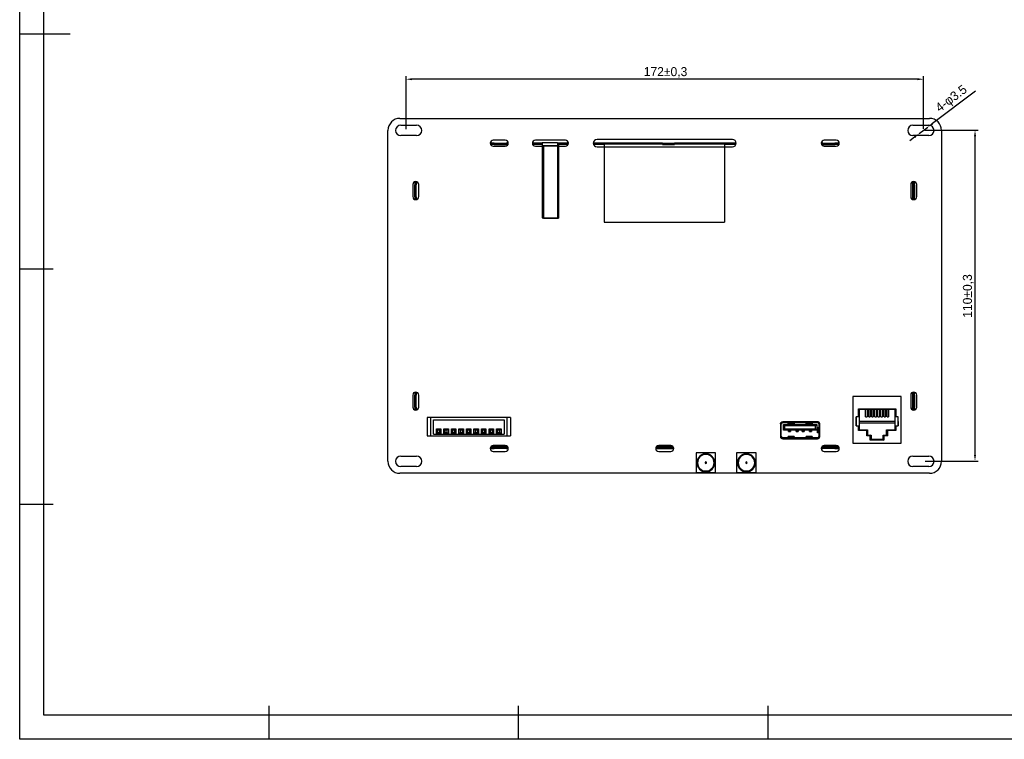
# Model space of a CAD drawing. Header units: millimetres. Extents: x -5723 to 345, y 512 to 4955.
# Tile 2 of 30: x -5074 to -4747, y 4486 to 4726. Entities that reach past the tile are written whole.
import ezdxf

# ---------------------------------------------------------------- set-up
doc = ezdxf.new("R2010")
doc.units = ezdxf.units.MM
doc.header["$LTSCALE"] = 5
doc.header["$PDSIZE"] = -1
doc.layers.add('HMI-D4', color=250, linetype='Continuous')
doc.dimstyles.new('ISO-25', dxfattribs={"dimtxt": 2.5, "dimasz": 2.5, "dimexe": 1.25, "dimexo": 0.625, "dimtad": 1, "dimtxsty": 'Standard', "dimcen": 2.5, "dimadec": 0, "dimazin": 0, "dimtfac": 1, "dimtmove": 0, "dimatfit": 3, "dimfxl": 1, "dimarcsym": 0})

# ---------------------------------------------------------------- blocks, each defined once
blk = doc.blocks.new('*D830')
at = {"color": 0, "lineweight": -2}
for p, q in [((-4946.05, 4689.1), (-4946.05, 4706.71)), ((-4774.05, 4689.2), (-4774.05, 4706.71)), ((-4776.05, 4705.71), (-4944.05, 4705.71))]:
    blk.add_line(p, q, dxfattribs=at)
at = {"color": 0}
for points in [[(-4944.05, 4706.05), (-4944.05, 4705.38), (-4946.05, 4705.71)], [(-4776.05, 4706.05), (-4776.05, 4705.38), (-4774.05, 4705.71)]]:
    blk.add_solid(points, dxfattribs=at)
at = {"layer": 'Defpoints', "color": 0}
for p in [(-4946.05, 4705.71), (-4946.05, 4688.6), (-4774.05, 4688.7)]:
    blk.add_point(p, dxfattribs=at)
at = {"color": 0, "insert": (-4859.79, 4707.96), "char_height": 3, "attachment_point": 5}
blk.add_mtext('172±0,3', dxfattribs=at)
blk = doc.blocks.new('*D831')
at = {"color": 0, "lineweight": -2}
for p, q in [((-4773.56, 4688.77), (-4755.93, 4688.77)), ((-4756.93, 4580.78), (-4756.93, 4686.77)), ((-4773.55, 4578.78), (-4755.93, 4578.78))]:
    blk.add_line(p, q, dxfattribs=at)
at = {"color": 0}
for points in [[(-4757.26, 4686.77), (-4756.59, 4686.77), (-4756.93, 4688.77)], [(-4757.26, 4580.78), (-4756.59, 4580.78), (-4756.93, 4578.78)]]:
    blk.add_solid(points, dxfattribs=at)
at = {"layer": 'Defpoints', "color": 0}
for p in [(-4774.06, 4688.77), (-4756.93, 4688.77), (-4774.05, 4578.78)]:
    blk.add_point(p, dxfattribs=at)
at = {"color": 0, "insert": (-4759.18, 4633.65), "char_height": 3, "attachment_point": 5, "rotation": 90}
blk.add_mtext('110±0,3', dxfattribs=at)
blk = doc.blocks.new('*D832')
at = {"color": 0, "lineweight": -2}
for p, q in [((-4756.72, 4701.78), (-4771.06, 4690.96)), ((-4775.45, 4687.65), (-4772.66, 4689.76)), ((-4777.05, 4686.44), (-4778.64, 4685.24))]:
    blk.add_line(p, q, dxfattribs=at)
at = {"color": 0}
for points in [[(-4771.26, 4691.23), (-4770.86, 4690.69), (-4772.66, 4689.76)], [(-4777.25, 4686.71), (-4776.85, 4686.18), (-4775.45, 4687.65)]]:
    blk.add_solid(points, dxfattribs=at)
at = {"layer": 'Defpoints', "color": 0}
for p in [(-4775.45, 4687.65), (-4772.66, 4689.76)]:
    blk.add_point(p, dxfattribs=at)
at = {"color": 0, "insert": (-4764.62, 4699), "char_height": 3, "attachment_point": 5, "rotation": 37.0312}
blk.add_mtext('4-φ3.5', dxfattribs=at)

msp = doc.modelspace()

# ---------------------------------------------------------------- linework, layer by layer
at = {"color": 7, "linetype": 'Continuous', "lineweight": 25}
for p, q in [((-4948.053, 4692.7), (-4772.053, 4692.7)), ((-4947.803, 4690.45), (-4942.553, 4690.45)), ((-4777.553, 4690.45), (-4772.303, 4690.45)), ((-4952.053, 4578.7), (-4952.053, 4688.7)), ((-4942.553, 4686.95), (-4947.803, 4686.95)), ((-4772.303, 4686.95), (-4777.553, 4686.95)), ((-4768.053, 4688.7), (-4768.053, 4578.7)), ((-4916.763, 4684.4), (-4918.052, 4684.4)), ((-4916.763, 4684), (-4917.946, 4684)), ((-4913.053, 4685.45), (-4917.053, 4685.45)), ((-4917.053, 4683.45), (-4913.053, 4683.45)), ((-4916.763, 4684), (-4916.763, 4684.4)), ((-4916.763, 4684.4), (-4912.763, 4684.4)), ((-4916.763, 4684), (-4912.763, 4684)), ((-4912.763, 4684), (-4912.763, 4684.4)), ((-4912.054, 4684.4), (-4912.763, 4684.4)), ((-4912.16, 4684), (-4912.763, 4684)), ((-4900.756, 4684.4), (-4904.052, 4684.4)), ((-4900.756, 4684), (-4903.946, 4684)), ((-4893.053, 4685.45), (-4903.053, 4685.45)), ((-4903.053, 4683.45), (-4900.756, 4683.45)), ((-4900.756, 4684.644), (-4900.756, 4683.644)), ((-4900.756, 4684.644), (-4895.756, 4684.644)), ((-4900.756, 4683.644), (-4895.756, 4683.644)), ((-4900.756, 4683.644), (-4900.756, 4659.644)), ((-4900.362, 4683.544), (-4895.362, 4683.544)), ((-4900.362, 4683.544), (-4900.362, 4659.544)), ((-4895.756, 4684.644), (-4895.756, 4683.644)), ((-4895.756, 4684.544), (-4895.362, 4684.544)), ((-4895.756, 4683.644), (-4895.756, 4659.644)), ((-4895.362, 4684.544), (-4895.362, 4683.544)), ((-4892.054, 4684.4), (-4895.362, 4684.4)), ((-4892.16, 4684), (-4895.362, 4684)), ((-4895.362, 4683.544), (-4895.362, 4659.544)), ((-4895.362, 4683.45), (-4893.053, 4683.45)), ((-4860.763, 4684.4), (-4883.802, 4684.4)), ((-4880.203, 4684), (-4883.719, 4684)), ((-4837.553, 4685.7), (-4882.553, 4685.7)), ((-4880.203, 4684.2), (-4860.763, 4684.2)), ((-4880.203, 4684.2), (-4880.203, 4683.2)), ((-4860.763, 4684), (-4860.763, 4684.4)), ((-4860.763, 4684.4), (-4856.763, 4684.4)), ((-4860.763, 4684), (-4856.763, 4684)), ((-4856.763, 4684), (-4856.763, 4684.4)), ((-4836.304, 4684.4), (-4856.763, 4684.4)), ((-4856.763, 4684.2), (-4840.203, 4684.2)), ((-4840.203, 4684.2), (-4840.203, 4683.2)), ((-4836.387, 4684), (-4840.203, 4684)), ((-4807.543, 4684.4), (-4808.052, 4684.4)), ((-4807.543, 4684), (-4807.946, 4684)), ((-4807.543, 4684), (-4807.543, 4684.4)), ((-4807.543, 4684.4), (-4803.543, 4684.4)), ((-4807.543, 4684), (-4803.543, 4684)), ((-4803.053, 4685.45), (-4807.053, 4685.45)), ((-4807.053, 4683.45), (-4803.053, 4683.45)), ((-4803.543, 4684), (-4803.543, 4684.4)), ((-4802.054, 4684.4), (-4803.543, 4684.4)), ((-4802.16, 4684), (-4803.543, 4684)), ((-4882.553, 4683.2), (-4880.203, 4683.2)), ((-4880.203, 4683.2), (-4840.203, 4683.2)), ((-4880.203, 4683.2), (-4880.203, 4658.2)), ((-4840.203, 4683.2), (-4837.553, 4683.2)), ((-4840.203, 4683.2), (-4840.203, 4658.2)), ((-4943.803, 4670.7), (-4943.803, 4666.7)), ((-4943.103, 4671.654), (-4943.103, 4670.56)), ((-4942.703, 4670.56), (-4943.103, 4670.56)), ((-4943.103, 4666.56), (-4943.103, 4670.56)), ((-4942.703, 4671.695), (-4942.703, 4670.56)), ((-4942.703, 4666.56), (-4942.703, 4670.56)), ((-4941.803, 4666.7), (-4941.803, 4670.7)), ((-4778.303, 4670.7), (-4778.303, 4666.7)), ((-4777.703, 4671.616), (-4777.703, 4665.783)), ((-4777.703, 4671.6), (-4777.653, 4671.6)), ((-4777.653, 4671.6), (-4777.653, 4671.637)), ((-4777.403, 4670.56), (-4777.403, 4671.695)), ((-4777.403, 4670.56), (-4777.003, 4670.56)), ((-4777.403, 4670.56), (-4777.403, 4666.56)), ((-4777.003, 4670.56), (-4777.003, 4671.654)), ((-4777.003, 4670.56), (-4777.003, 4666.56)), ((-4776.303, 4666.7), (-4776.303, 4670.7)), ((-4942.703, 4666.56), (-4943.103, 4666.56)), ((-4943.103, 4666.56), (-4943.103, 4665.746)), ((-4942.703, 4666.56), (-4942.703, 4665.705)), ((-4777.403, 4666.56), (-4777.003, 4666.56)), ((-4777.403, 4665.705), (-4777.403, 4666.56)), ((-4777.003, 4665.746), (-4777.003, 4666.56)), ((-4900.756, 4659.644), (-4895.756, 4659.644)), ((-4900.362, 4659.544), (-4895.362, 4659.544)), ((-4880.203, 4658.2), (-4840.203, 4658.2)), ((-4943.103, 4601.654), (-4943.103, 4600.7)), ((-4942.703, 4601.695), (-4942.703, 4600.7)), ((-4777.703, 4601.616), (-4777.703, 4595.783)), ((-4777.403, 4600.7), (-4777.403, 4601.695)), ((-4777.003, 4600.7), (-4777.003, 4601.654)), ((-4943.803, 4600.7), (-4943.803, 4596.7)), ((-4942.703, 4600.7), (-4943.103, 4600.7)), ((-4943.103, 4596.7), (-4943.103, 4600.7)), ((-4942.703, 4596.7), (-4942.703, 4600.7)), ((-4941.803, 4596.7), (-4941.803, 4600.7)), ((-4797.524, 4600.213), (-4797.524, 4584.713)), ((-4781.524, 4600.213), (-4797.524, 4600.213)), ((-4781.524, 4584.713), (-4781.524, 4600.213)), ((-4778.303, 4600.7), (-4778.303, 4596.7)), ((-4777.403, 4600.7), (-4777.003, 4600.7)), ((-4777.403, 4600.7), (-4777.403, 4596.7)), ((-4777.003, 4600.7), (-4777.003, 4596.7)), ((-4776.303, 4596.7), (-4776.303, 4600.7)), ((-4942.703, 4596.7), (-4943.103, 4596.7)), ((-4943.103, 4596.7), (-4943.103, 4595.746)), ((-4942.703, 4596.7), (-4942.703, 4595.705)), ((-4795.664, 4596.187), (-4783.264, 4596.187)), ((-4795.664, 4593.437), (-4795.664, 4596.187)), ((-4795.414, 4595.937), (-4795.664, 4596.187)), ((-4783.514, 4595.937), (-4795.414, 4595.937)), ((-4795.414, 4595.937), (-4795.414, 4593.437)), ((-4793.284, 4593.531), (-4793.284, 4595.937)), ((-4792.784, 4595.937), (-4792.784, 4593.531)), ((-4792.264, 4593.531), (-4792.264, 4595.937)), ((-4791.764, 4595.937), (-4791.764, 4593.531)), ((-4791.244, 4593.531), (-4791.244, 4595.937)), ((-4790.744, 4595.937), (-4790.744, 4593.531)), ((-4790.224, 4593.531), (-4790.224, 4595.937)), ((-4789.724, 4595.937), (-4789.724, 4593.531)), ((-4789.204, 4593.531), (-4789.204, 4595.937)), ((-4788.704, 4595.937), (-4788.704, 4593.531)), ((-4788.184, 4593.531), (-4788.184, 4595.937)), ((-4787.684, 4595.937), (-4787.684, 4593.531)), ((-4787.164, 4593.531), (-4787.164, 4595.937)), ((-4786.664, 4595.937), (-4786.664, 4593.531)), ((-4786.144, 4593.531), (-4786.144, 4595.937)), ((-4785.644, 4595.937), (-4785.644, 4593.531)), ((-4783.514, 4595.937), (-4783.264, 4596.187)), ((-4783.514, 4593.437), (-4783.514, 4595.937)), ((-4783.264, 4596.187), (-4783.264, 4593.437)), ((-4777.703, 4596.5), (-4777.653, 4596.5)), ((-4777.653, 4595.763), (-4777.653, 4596.5)), ((-4777.403, 4596.7), (-4777.003, 4596.7)), ((-4777.403, 4595.705), (-4777.403, 4596.7)), ((-4777.003, 4595.746), (-4777.003, 4596.7)), ((-4939.077, 4593.205), (-4939.077, 4587.205)), ((-4937.967, 4593.205), (-4939.077, 4593.205)), ((-4937.967, 4593.205), (-4937.967, 4587.205)), ((-4912.467, 4593.205), (-4937.967, 4593.205)), ((-4936.967, 4592.462), (-4913.467, 4592.462)), ((-4936.967, 4587.721), (-4936.967, 4592.462)), ((-4913.467, 4592.462), (-4913.467, 4587.721)), ((-4912.467, 4587.205), (-4912.467, 4593.205)), ((-4911.357, 4593.205), (-4912.467, 4593.205)), ((-4911.357, 4593.205), (-4911.357, 4587.205)), ((-4820.828, 4591.646), (-4820.828, 4591.865)), ((-4820.828, 4591.646), (-4809.288, 4591.646)), ((-4809.308, 4591.866), (-4820.808, 4591.866)), ((-4819.058, 4591.867), (-4817.058, 4591.867)), ((-4819.058, 4591.866), (-4819.058, 4591.867)), ((-4819.058, 4591.643), (-4819.058, 4591.646)), ((-4819.058, 4591.643), (-4817.058, 4591.643)), ((-4819.058, 4591.385), (-4819.058, 4591.643)), ((-4817.058, 4591.867), (-4817.058, 4591.866)), ((-4817.058, 4591.646), (-4817.058, 4591.643)), ((-4817.058, 4591.643), (-4817.058, 4591.385)), ((-4813.058, 4591.866), (-4813.058, 4591.867)), ((-4813.058, 4591.867), (-4811.058, 4591.867)), ((-4813.058, 4591.643), (-4813.058, 4591.646)), ((-4813.058, 4591.643), (-4811.058, 4591.643)), ((-4813.058, 4591.385), (-4813.058, 4591.643)), ((-4811.058, 4591.867), (-4811.058, 4591.866)), ((-4811.058, 4591.646), (-4811.058, 4591.643)), ((-4811.058, 4591.643), (-4811.058, 4591.385)), ((-4809.288, 4591.865), (-4809.308, 4591.866)), ((-4809.288, 4591.865), (-4809.288, 4591.646)), ((-4795.664, 4593.437), (-4796.414, 4593.437)), ((-4796.414, 4593.437), (-4796.414, 4590.437)), ((-4796.406, 4590.437), (-4796.401, 4593.437)), ((-4795.414, 4593.437), (-4795.664, 4593.437)), ((-4795.414, 4593.437), (-4795.419, 4590.437)), ((-4783.511, 4591.937), (-4795.416, 4591.937)), ((-4793.284, 4593.531), (-4793.284, 4593.437)), ((-4793.284, 4593.437), (-4792.784, 4593.437)), ((-4792.784, 4593.437), (-4792.784, 4593.531)), ((-4792.264, 4593.531), (-4792.264, 4593.437)), ((-4792.264, 4593.437), (-4791.764, 4593.437)), ((-4791.764, 4593.437), (-4791.764, 4593.531)), ((-4791.244, 4593.531), (-4791.244, 4593.437)), ((-4791.244, 4593.437), (-4790.744, 4593.437)), ((-4790.744, 4593.437), (-4790.744, 4593.531)), ((-4790.224, 4593.531), (-4790.224, 4593.437)), ((-4790.224, 4593.437), (-4789.724, 4593.437)), ((-4789.724, 4593.437), (-4789.724, 4593.531)), ((-4789.204, 4593.531), (-4789.204, 4593.437)), ((-4789.204, 4593.437), (-4788.704, 4593.437)), ((-4788.704, 4593.437), (-4788.704, 4593.531)), ((-4788.184, 4593.531), (-4788.184, 4593.437)), ((-4788.184, 4593.437), (-4787.684, 4593.437)), ((-4787.684, 4593.437), (-4787.684, 4593.531)), ((-4787.164, 4593.531), (-4787.164, 4593.437)), ((-4787.164, 4593.437), (-4786.664, 4593.437)), ((-4786.664, 4593.437), (-4786.664, 4593.531)), ((-4786.144, 4593.531), (-4786.144, 4593.437)), ((-4786.144, 4593.437), (-4785.644, 4593.437)), ((-4785.644, 4593.437), (-4785.644, 4593.531)), ((-4783.264, 4593.437), (-4783.514, 4593.437)), ((-4783.509, 4590.437), (-4783.514, 4593.437)), ((-4782.514, 4593.437), (-4783.264, 4593.437)), ((-4782.526, 4593.437), (-4782.521, 4590.437)), ((-4782.514, 4590.437), (-4782.514, 4593.437)), ((-4935.967, 4589.455), (-4935.603, 4589.091)), ((-4935.967, 4589.455), (-4934.467, 4589.455)), ((-4935.967, 4587.955), (-4935.967, 4589.455)), ((-4934.831, 4589.091), (-4935.603, 4589.091)), ((-4935.603, 4589.091), (-4935.603, 4588.319)), ((-4934.831, 4589.091), (-4934.467, 4589.455)), ((-4934.831, 4588.319), (-4934.831, 4589.091)), ((-4934.467, 4589.455), (-4934.467, 4587.955)), ((-4933.467, 4587.955), (-4933.467, 4589.455)), ((-4933.467, 4589.455), (-4933.103, 4589.091)), ((-4933.467, 4589.455), (-4931.967, 4589.455)), ((-4933.103, 4589.091), (-4933.103, 4588.319)), ((-4932.331, 4589.091), (-4933.103, 4589.091)), ((-4932.331, 4589.091), (-4931.967, 4589.455)), ((-4932.331, 4588.319), (-4932.331, 4589.091)), ((-4931.967, 4589.455), (-4931.967, 4587.955)), ((-4930.967, 4587.955), (-4930.967, 4589.455)), ((-4930.967, 4589.455), (-4930.603, 4589.091)), ((-4930.967, 4589.455), (-4929.467, 4589.455)), ((-4930.603, 4589.091), (-4930.603, 4588.319)), ((-4929.831, 4589.091), (-4930.603, 4589.091)), ((-4929.831, 4589.091), (-4929.467, 4589.455)), ((-4929.831, 4588.319), (-4929.831, 4589.091)), ((-4929.467, 4589.455), (-4929.467, 4587.955)), ((-4928.467, 4589.455), (-4928.103, 4589.091)), ((-4928.467, 4589.455), (-4926.967, 4589.455)), ((-4928.467, 4587.955), (-4928.467, 4589.455)), ((-4927.331, 4589.091), (-4928.103, 4589.091)), ((-4928.103, 4589.091), (-4928.103, 4588.319)), ((-4927.331, 4589.091), (-4926.967, 4589.455)), ((-4927.331, 4588.319), (-4927.331, 4589.091)), ((-4926.967, 4589.455), (-4926.967, 4587.955)), ((-4925.967, 4587.955), (-4925.967, 4589.455)), ((-4925.967, 4589.455), (-4925.603, 4589.091)), ((-4925.967, 4589.455), (-4924.467, 4589.455)), ((-4925.603, 4589.091), (-4925.603, 4588.319)), ((-4924.831, 4589.091), (-4925.603, 4589.091)), ((-4924.831, 4589.091), (-4924.467, 4589.455)), ((-4924.831, 4588.319), (-4924.831, 4589.091)), ((-4924.467, 4589.455), (-4924.467, 4587.955)), ((-4923.467, 4589.455), (-4923.103, 4589.091)), ((-4923.467, 4589.455), (-4921.967, 4589.455)), ((-4923.467, 4587.955), (-4923.467, 4589.455)), ((-4922.331, 4589.091), (-4923.103, 4589.091)), ((-4923.103, 4589.091), (-4923.103, 4588.319)), ((-4922.331, 4589.091), (-4921.967, 4589.455)), ((-4922.331, 4588.319), (-4922.331, 4589.091)), ((-4921.967, 4589.455), (-4921.967, 4587.955)), ((-4920.967, 4587.955), (-4920.967, 4589.455)), ((-4920.967, 4589.455), (-4920.603, 4589.091)), ((-4920.967, 4589.455), (-4919.467, 4589.455)), ((-4920.603, 4589.091), (-4920.603, 4588.319)), ((-4919.831, 4589.091), (-4920.603, 4589.091)), ((-4919.831, 4589.091), (-4919.467, 4589.455)), ((-4919.831, 4588.319), (-4919.831, 4589.091)), ((-4919.467, 4589.455), (-4919.467, 4587.955)), ((-4918.467, 4589.455), (-4918.103, 4589.091)), ((-4918.467, 4589.455), (-4916.967, 4589.455)), ((-4918.467, 4587.955), (-4918.467, 4589.455)), ((-4917.331, 4589.091), (-4918.103, 4589.091)), ((-4918.103, 4589.091), (-4918.103, 4588.319)), ((-4917.331, 4589.091), (-4916.967, 4589.455)), ((-4917.331, 4588.319), (-4917.331, 4589.091)), ((-4916.967, 4589.455), (-4916.967, 4587.955)), ((-4915.967, 4587.955), (-4915.967, 4589.455)), ((-4915.967, 4589.455), (-4915.603, 4589.091)), ((-4915.967, 4589.455), (-4914.467, 4589.455)), ((-4915.603, 4589.091), (-4915.603, 4588.319)), ((-4914.831, 4589.091), (-4915.603, 4589.091)), ((-4914.831, 4589.091), (-4914.467, 4589.455)), ((-4914.831, 4588.319), (-4914.831, 4589.091)), ((-4914.467, 4589.455), (-4914.467, 4587.955)), ((-4821.608, 4591.067), (-4821.608, 4587.091)), ((-4821.602, 4591.166), (-4821.308, 4591.166)), ((-4821.308, 4586.966), (-4821.308, 4591.166)), ((-4820.633, 4589.086), (-4820.633, 4590.886)), ((-4820.2, 4590.453), (-4820.633, 4590.886)), ((-4820.633, 4590.886), (-4809.483, 4590.886)), ((-4820.633, 4589.086), (-4820.2, 4589.519)), ((-4809.483, 4589.086), (-4820.633, 4589.086)), ((-4820.2, 4590.453), (-4820.2, 4589.519)), ((-4809.916, 4590.453), (-4820.2, 4590.453)), ((-4820.2, 4589.519), (-4809.916, 4589.519)), ((-4817.058, 4591.385), (-4819.058, 4591.385)), ((-4819.058, 4591.047), (-4819.058, 4591.385)), ((-4819.058, 4591.047), (-4817.058, 4591.047)), ((-4818.888, 4588.923), (-4818.888, 4589.086)), ((-4818.228, 4588.923), (-4818.888, 4588.923)), ((-4818.888, 4588.566), (-4818.888, 4588.923)), ((-4818.888, 4588.566), (-4818.228, 4588.566)), ((-4818.228, 4589.086), (-4818.228, 4588.923)), ((-4818.228, 4588.923), (-4818.228, 4588.566)), ((-4817.058, 4591.385), (-4817.058, 4591.047)), ((-4816.388, 4588.923), (-4816.388, 4589.086)), ((-4815.728, 4588.923), (-4816.388, 4588.923)), ((-4816.388, 4588.566), (-4816.388, 4588.923)), ((-4816.388, 4588.566), (-4815.728, 4588.566)), ((-4815.728, 4589.086), (-4815.728, 4588.923)), ((-4815.728, 4588.923), (-4815.728, 4588.566)), ((-4814.388, 4588.923), (-4814.388, 4589.086)), ((-4813.728, 4588.923), (-4814.388, 4588.923)), ((-4814.388, 4588.566), (-4814.388, 4588.923)), ((-4814.388, 4588.566), (-4813.728, 4588.566)), ((-4813.728, 4589.086), (-4813.728, 4588.923)), ((-4813.728, 4588.923), (-4813.728, 4588.566)), ((-4811.058, 4591.385), (-4813.058, 4591.385)), ((-4813.058, 4591.047), (-4813.058, 4591.385)), ((-4813.058, 4591.047), (-4811.058, 4591.047)), ((-4811.888, 4588.923), (-4811.888, 4589.086)), ((-4811.228, 4588.923), (-4811.888, 4588.923)), ((-4811.888, 4588.566), (-4811.888, 4588.923)), ((-4811.888, 4588.566), (-4811.228, 4588.566)), ((-4811.228, 4589.086), (-4811.228, 4588.923)), ((-4811.228, 4588.923), (-4811.228, 4588.566)), ((-4811.058, 4591.385), (-4811.058, 4591.047)), ((-4809.916, 4590.453), (-4809.483, 4590.886)), ((-4809.916, 4589.519), (-4809.916, 4590.453)), ((-4809.916, 4589.519), (-4809.483, 4589.086)), ((-4809.483, 4590.886), (-4809.483, 4589.086)), ((-4809.253, 4589.891), (-4809.253, 4588.141)), ((-4809.253, 4589.891), (-4809.227, 4589.891)), ((-4809.227, 4588.141), (-4809.227, 4589.891)), ((-4809.227, 4589.891), (-4808.808, 4589.891)), ((-4808.808, 4591.166), (-4808.515, 4591.166)), ((-4808.808, 4591.166), (-4808.808, 4586.966)), ((-4808.508, 4586.966), (-4808.508, 4591.066)), ((-4796.414, 4590.437), (-4795.669, 4590.437)), ((-4795.669, 4588.947), (-4795.669, 4590.437)), ((-4795.669, 4590.437), (-4795.419, 4590.437)), ((-4795.419, 4589.197), (-4795.669, 4588.947)), ((-4792.864, 4588.947), (-4795.669, 4588.947)), ((-4795.419, 4590.437), (-4795.419, 4589.197)), ((-4795.419, 4589.197), (-4792.614, 4589.197)), ((-4783.51, 4591.391), (-4795.417, 4591.391)), ((-4792.614, 4589.197), (-4792.864, 4588.947)), ((-4792.864, 4587.127), (-4792.864, 4588.947)), ((-4792.614, 4589.197), (-4792.614, 4587.377)), ((-4786.314, 4589.197), (-4786.064, 4588.947)), ((-4786.314, 4589.197), (-4783.509, 4589.197)), ((-4786.314, 4587.377), (-4786.314, 4589.197)), ((-4786.064, 4588.947), (-4786.064, 4587.127)), ((-4783.259, 4588.947), (-4786.064, 4588.947)), ((-4783.509, 4589.197), (-4783.509, 4590.437)), ((-4783.509, 4590.437), (-4783.259, 4590.437)), ((-4783.509, 4589.197), (-4783.259, 4588.947)), ((-4783.259, 4590.437), (-4783.259, 4588.947)), ((-4783.259, 4590.437), (-4782.514, 4590.437)), ((-4939.077, 4587.205), (-4937.967, 4587.205)), ((-4937.967, 4587.205), (-4912.467, 4587.205)), ((-4936.967, 4587.721), (-4913.467, 4587.721)), ((-4935.967, 4587.955), (-4935.603, 4588.319)), ((-4934.467, 4587.955), (-4935.967, 4587.955)), ((-4935.603, 4588.319), (-4934.831, 4588.319)), ((-4934.831, 4588.319), (-4934.467, 4587.955)), ((-4933.467, 4587.955), (-4933.103, 4588.319)), ((-4931.967, 4587.955), (-4933.467, 4587.955)), ((-4933.103, 4588.319), (-4932.331, 4588.319)), ((-4932.331, 4588.319), (-4931.967, 4587.955)), ((-4930.967, 4587.955), (-4930.603, 4588.319)), ((-4929.467, 4587.955), (-4930.967, 4587.955)), ((-4930.603, 4588.319), (-4929.831, 4588.319)), ((-4929.831, 4588.319), (-4929.467, 4587.955)), ((-4928.467, 4587.955), (-4928.103, 4588.319)), ((-4926.967, 4587.955), (-4928.467, 4587.955)), ((-4928.103, 4588.319), (-4927.331, 4588.319)), ((-4927.331, 4588.319), (-4926.967, 4587.955)), ((-4925.967, 4587.955), (-4925.603, 4588.319)), ((-4924.467, 4587.955), (-4925.967, 4587.955)), ((-4925.603, 4588.319), (-4924.831, 4588.319)), ((-4924.831, 4588.319), (-4924.467, 4587.955)), ((-4923.467, 4587.955), (-4923.103, 4588.319)), ((-4921.967, 4587.955), (-4923.467, 4587.955)), ((-4923.103, 4588.319), (-4922.331, 4588.319)), ((-4922.331, 4588.319), (-4921.967, 4587.955)), ((-4920.967, 4587.955), (-4920.603, 4588.319)), ((-4919.467, 4587.955), (-4920.967, 4587.955)), ((-4920.603, 4588.319), (-4919.831, 4588.319)), ((-4919.831, 4588.319), (-4919.467, 4587.955)), ((-4918.467, 4587.955), (-4918.103, 4588.319)), ((-4916.967, 4587.955), (-4918.467, 4587.955)), ((-4918.103, 4588.319), (-4917.331, 4588.319)), ((-4917.331, 4588.319), (-4916.967, 4587.955)), ((-4915.967, 4587.955), (-4915.603, 4588.319)), ((-4914.467, 4587.955), (-4915.967, 4587.955)), ((-4915.603, 4588.319), (-4914.831, 4588.319)), ((-4914.831, 4588.319), (-4914.467, 4587.955)), ((-4912.467, 4587.205), (-4911.357, 4587.205)), ((-4821.608, 4587.091), (-4821.608, 4586.966)), ((-4821.308, 4586.966), (-4821.608, 4586.966)), ((-4820.828, 4586.186), (-4820.828, 4586.486)), ((-4809.288, 4586.486), (-4820.828, 4586.486)), ((-4820.828, 4586.186), (-4809.288, 4586.186)), ((-4809.308, 4586.166), (-4820.808, 4586.166)), ((-4817.058, 4586.985), (-4819.058, 4586.985)), ((-4819.058, 4586.647), (-4819.058, 4586.985)), ((-4819.058, 4586.486), (-4819.058, 4586.647)), ((-4819.058, 4586.647), (-4817.058, 4586.647)), ((-4819.058, 4586.165), (-4819.058, 4586.166)), ((-4817.058, 4586.165), (-4819.058, 4586.165)), ((-4817.058, 4586.985), (-4817.058, 4586.647)), ((-4817.058, 4586.647), (-4817.058, 4586.486)), ((-4817.058, 4586.166), (-4817.058, 4586.165)), ((-4811.058, 4586.985), (-4813.058, 4586.985)), ((-4813.058, 4586.647), (-4813.058, 4586.985)), ((-4813.058, 4586.647), (-4811.058, 4586.647)), ((-4813.058, 4586.486), (-4813.058, 4586.647)), ((-4813.058, 4586.165), (-4813.058, 4586.166)), ((-4811.058, 4586.165), (-4813.058, 4586.165)), ((-4811.058, 4586.647), (-4811.058, 4586.486)), ((-4811.058, 4586.166), (-4811.058, 4586.165)), ((-4809.288, 4586.486), (-4809.288, 4586.186)), ((-4809.227, 4588.141), (-4809.253, 4588.141)), ((-4808.808, 4588.141), (-4809.227, 4588.141)), ((-4808.508, 4586.966), (-4808.808, 4586.966)), ((-4792.614, 4587.377), (-4792.864, 4587.127)), ((-4791.744, 4587.127), (-4792.864, 4587.127)), ((-4792.614, 4587.377), (-4791.494, 4587.377)), ((-4791.494, 4587.377), (-4791.744, 4587.127)), ((-4791.744, 4585.737), (-4791.744, 4587.127)), ((-4791.494, 4585.804), (-4791.744, 4585.737)), ((-4787.184, 4585.737), (-4791.744, 4585.737)), ((-4791.494, 4587.377), (-4791.494, 4585.804)), ((-4791.494, 4586.037), (-4787.434, 4586.037)), ((-4787.434, 4587.377), (-4786.314, 4587.377)), ((-4787.434, 4587.377), (-4787.184, 4587.127)), ((-4787.434, 4585.804), (-4787.434, 4587.377)), ((-4787.434, 4585.804), (-4787.184, 4585.737)), ((-4787.184, 4587.127), (-4787.184, 4585.737)), ((-4786.064, 4587.127), (-4787.184, 4587.127)), ((-4786.314, 4587.377), (-4786.064, 4587.127)), ((-4918.052, 4583), (-4916.763, 4583)), ((-4917.946, 4583.4), (-4916.763, 4583.4)), ((-4913.053, 4583.95), (-4917.053, 4583.95)), ((-4917.053, 4581.95), (-4913.053, 4581.95)), ((-4916.763, 4583.4), (-4916.763, 4583)), ((-4912.763, 4583.4), (-4916.763, 4583.4)), ((-4912.763, 4583), (-4916.763, 4583)), ((-4912.763, 4583.4), (-4912.763, 4583)), ((-4912.763, 4583.4), (-4912.16, 4583.4)), ((-4912.763, 4583), (-4912.054, 4583)), ((-4863.052, 4583), (-4857.054, 4583)), ((-4862.946, 4583.4), (-4857.16, 4583.4)), ((-4858.053, 4583.95), (-4862.053, 4583.95)), ((-4862.053, 4581.95), (-4858.053, 4581.95)), ((-4808.052, 4583), (-4807.543, 4583)), ((-4807.946, 4583.4), (-4807.543, 4583.4)), ((-4807.543, 4583.4), (-4807.543, 4583)), ((-4803.543, 4583.4), (-4807.543, 4583.4)), ((-4803.543, 4583), (-4807.543, 4583)), ((-4803.053, 4583.95), (-4807.053, 4583.95)), ((-4807.053, 4581.95), (-4803.053, 4581.95)), ((-4803.543, 4583.4), (-4803.543, 4583)), ((-4803.543, 4583.4), (-4802.16, 4583.4)), ((-4803.543, 4583), (-4802.054, 4583)), ((-4797.524, 4584.713), (-4781.524, 4584.713)), ((-4947.803, 4580.45), (-4942.553, 4580.45)), ((-4849.652, 4581.472), (-4849.652, 4574.972)), ((-4843.152, 4581.472), (-4849.652, 4581.472)), ((-4843.152, 4574.972), (-4843.152, 4581.472)), ((-4829.652, 4581.472), (-4836.152, 4581.472)), ((-4836.152, 4581.472), (-4836.152, 4574.972)), ((-4829.652, 4574.972), (-4829.652, 4581.472)), ((-4777.553, 4580.45), (-4772.303, 4580.45)), ((-4942.553, 4576.95), (-4947.803, 4576.95)), ((-4772.303, 4576.95), (-4777.553, 4576.95)), ((-4772.053, 4574.7), (-4948.053, 4574.7)), ((-4849.652, 4574.972), (-4843.152, 4574.972)), ((-4836.152, 4574.972), (-4829.652, 4574.972))]:
    msp.add_line(p, q, dxfattribs=at)
at = {"color": 8, "linetype": 'Continuous', "lineweight": 25}
for p, q in [((-4777.503, 4671.68), (-4777.503, 4665.72)), ((-4777.503, 4601.68), (-4777.503, 4595.72)), ((-4912.218, 4583.5), (-4917.888, 4583.5)), ((-4857.218, 4583.5), (-4862.888, 4583.5)), ((-4802.218, 4583.5), (-4807.888, 4583.5))]:
    msp.add_line(p, q, dxfattribs=at)
at = {"color": 7, "linetype": 'Continuous', "lineweight": 25, "flags": 128}
msp.add_lwpolyline([(-4811.058, 4586.985), (-4811.058, 4586.985), (-4811.058, 4586.973), (-4811.058, 4586.943), (-4811.058, 4586.894), (-4811.058, 4586.828), (-4811.058, 4586.745), (-4811.058, 4586.647)], dxfattribs=at)
at = {"color": 7, "linetype": 'Continuous', "lineweight": 25}
for centre, radius, start, end in [((-4948.053, 4688.7), 4, 90, 180), ((-4947.803, 4688.7), 1.75, 90, 270), ((-4942.553, 4688.7), 1.75, 0, 90), ((-4777.553, 4688.7), 1.75, 90, 270), ((-4772.303, 4688.7), 1.75, 0, 90), ((-4772.053, 4688.7), 4, 0, 90), ((-4942.553, 4688.7), 1.75, 270, 0), ((-4772.303, 4688.7), 1.75, 270, 0), ((-4917.053, 4684.45), 1, 90, 270), ((-4913.053, 4684.45), 1, 0, 90), ((-4913.053, 4684.45), 1, 270, 0), ((-4903.053, 4684.45), 1, 90, 270), ((-4893.053, 4684.45), 1, 0, 90), ((-4893.053, 4684.45), 1, 270, 0), ((-4882.553, 4684.45), 1.25, 90, 270), ((-4837.553, 4684.45), 1.25, 0, 90), ((-4837.553, 4684.45), 1.25, 270, 0), ((-4807.053, 4684.45), 1, 90, 270), ((-4803.053, 4684.45), 1, 0, 90), ((-4803.053, 4684.45), 1, 270, 0), ((-4942.803, 4670.7), 1, 0, 180), ((-4777.303, 4670.7), 1, 0, 180), ((-4942.803, 4666.7), 1, 180, 0), ((-4777.303, 4666.7), 1, 180, 0), ((-4942.803, 4600.7), 1, 0, 180), ((-4777.303, 4600.7), 1, 0, 180), ((-4942.803, 4596.7), 1, 180, 0), ((-4777.303, 4596.7), 1, 180, 0), ((-4820.828, 4591.166), 0.48, 90, 180), ((-4809.288, 4591.166), 0.48, 0, 90), ((-4820.828, 4586.966), 0.78, 180, 270), ((-4820.808, 4586.966), 0.8, 180, 270), ((-4820.828, 4586.966), 0.48, 180, 270), ((-4809.308, 4586.966), 0.8, 270, 0.00009), ((-4809.288, 4586.966), 0.78, 270, 0.00009), ((-4809.288, 4586.966), 0.48, 270, 0), ((-4917.053, 4582.95), 1, 90, 270), ((-4913.053, 4582.95), 1, 0, 90), ((-4913.053, 4582.95), 1, 270, 0), ((-4862.053, 4582.95), 1, 90, 270), ((-4858.053, 4582.95), 1, 0, 90), ((-4858.053, 4582.95), 1, 270, 0), ((-4807.053, 4582.95), 1, 90, 270), ((-4803.053, 4582.95), 1, 0, 90), ((-4803.053, 4582.95), 1, 270, 0), ((-4948.053, 4578.7), 4, 180, 270), ((-4947.803, 4578.7), 1.75, 90, 270), ((-4942.553, 4578.7), 1.75, 0, 90), ((-4942.553, 4578.7), 1.75, 270, 0), ((-4846.402, 4578.222), 3, 90, 270), ((-4846.402, 4578.222), 2.9, 90, 270), ((-4846.402, 4578.222), 2.747, 0, 180), ((-4846.402, 4578.222), 3, 270, 90), ((-4846.402, 4578.222), 2.9, 270, 90), ((-4832.902, 4578.222), 3, 90, 270), ((-4832.902, 4578.222), 2.9, 90, 270), ((-4832.902, 4578.222), 2.747, 0, 180), ((-4832.902, 4578.222), 3, 270, 90), ((-4832.902, 4578.222), 2.9, 270, 90), ((-4777.553, 4578.7), 1.75, 90, 270), ((-4772.303, 4578.7), 1.75, 0, 90), ((-4772.303, 4578.7), 1.75, 270, 0), ((-4772.053, 4578.7), 4, 270, 0), ((-4846.402, 4578.222), 2.747, 180, 0), ((-4846.402, 4578.222), 0.25, 0, 180), ((-4846.402, 4578.222), 0.25, 180, 0), ((-4832.902, 4578.222), 2.747, 180, 0), ((-4832.902, 4578.222), 0.25, 0, 180), ((-4832.902, 4578.222), 0.25, 180, 0)]:
    msp.add_arc(centre, radius, start, end, dxfattribs=at)
for points, knots in [([(-4821.602, 4591.166), (-4821.587, 4591.237), (-4821.562, 4591.361), (-4821.469, 4591.527), (-4821.326, 4591.692), (-4821.104, 4591.832), (-4820.916, 4591.855), (-4820.828, 4591.865)], [0, 0, 0, 0, 0.1921061, 0.3318184, 0.5004174, 0.7684881, 1, 1, 1, 1]), ([(-4820.828, 4591.865), (-4820.825, 4591.866), (-4820.818, 4591.866), (-4820.811, 4591.866), (-4820.808, 4591.866)], [0, 0, 0, 0, 0.5600311, 1, 1, 1, 1]), ([(-4808.515, 4591.166), (-4808.539, 4591.266), (-4808.583, 4591.452), (-4808.769, 4591.675), (-4809.006, 4591.83), (-4809.195, 4591.854), (-4809.288, 4591.865)], [0, 0, 0, 0, 0.2709436, 0.4996895, 0.7532283, 1, 1, 1, 1]), ([(-4821.602, 4591.166), (-4821.604, 4591.148), (-4821.608, 4591.115), (-4821.608, 4591.081), (-4821.608, 4591.067)], [0, 0, 0, 0, 0.5522967, 1, 1, 1, 1]), ([(-4808.508, 4591.066), (-4808.509, 4591.085), (-4808.509, 4591.118), (-4808.513, 4591.151), (-4808.515, 4591.166)], [0, 0, 0, 0, 0.56000018, 1, 1, 1, 1])]:
    msp.add_open_spline(points, degree=3, knots=knots, dxfattribs=at)
at = {"layer": 'HMI-D4', "color": 0}
for points in [[(-4411.07, 4955.343), (-4411.07, 4486.279), (-5074.46, 4486.279), (-5074.46, 4955.343)], [(-4419.07, 4947.343), (-4419.07, 4494.279), (-5066.46, 4494.279), (-5066.46, 4947.343)]]:
    msp.add_lwpolyline(points, close=True, dxfattribs=at)
for points in [[(-5074.46, 4720.811), (-5057.708, 4720.811)], [(-5074.46, 4642.634), (-5063.292, 4642.634)], [(-5074.46, 4564.457), (-5063.292, 4564.457)], [(-4991.537, 4486.279), (-4991.537, 4497.448)], [(-4908.613, 4486.279), (-4908.613, 4497.448)], [(-4825.689, 4486.279), (-4825.689, 4497.448)]]:
    msp.add_lwpolyline(points, dxfattribs=at)

# ---------------------------------------------------------------- dimensions: what is measured, and where the dimension line sits
at = {"color": 0}
for base, p1, p2, angle, picture, middle in [((-4946.055, 4705.713), (-4774.055, 4688.702), (-4946.055, 4688.602), 180, '*D830', (-4859.79, 4705.713)), ((-4756.927, 4688.767), (-4774.055, 4578.783), (-4774.058, 4688.767), 270, '*D831', (-4756.927, 4633.651))]:
    dim = msp.add_linear_dim(base=base, p1=p1, p2=p2, angle=angle, dimstyle='ISO-25', override={"dimtxt": 3, "dimasz": 2, "dimexe": 1, "dimexo": 0.5, "dimgap": 0.5, "dimdec": 1, "dimtol": 1, "dimtp": 0.3, "dimtm": 0.3}, dxfattribs=at)
    dim.commit()
    dim.dimension.update_dxf_attribs({"geometry": picture, "text_midpoint": middle, "dimtype": 160})
dim = msp.add_diameter_dim_2p(p1=(-4775.452, 4687.648), p2=(-4772.658, 4689.756), text='4-φ3.5', dimstyle='ISO-25', override={"dimtxt": 3, "dimasz": 2, "dimdec": 1}, dxfattribs=at)
dim.commit()
dim.dimension.update_dxf_attribs({"geometry": '*D832', "text_midpoint": (-4764.621, 4699.002)})

doc.saveas('drawing.dxf')
